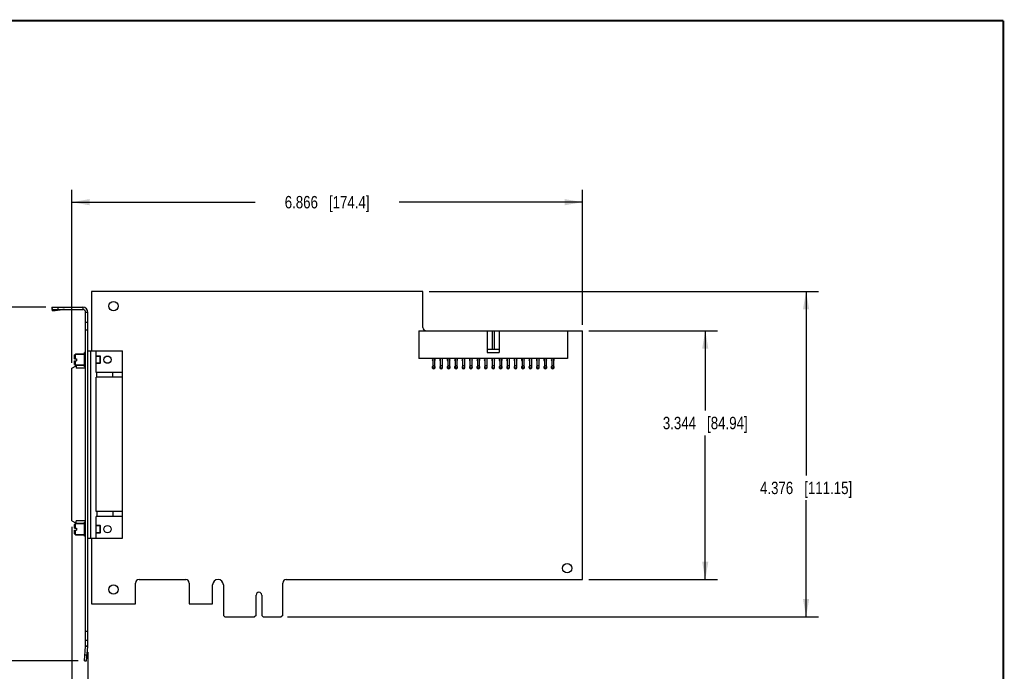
# Model space of a CAD drawing. Header units: inches. Extents: x 0.2 to 16.8, y 0.2 to 10.8.
# Tile 10 of 10: x 6.8 to 16.8, y 4.2 to 10.8. Entities that reach past the tile are written whole.
import ezdxf

# ---------------------------------------------------------------- set-up
doc = ezdxf.new("R2010")
doc.units = ezdxf.units.IN
doc.header["$LTSCALE"] = 0.935
doc.header["$MEASUREMENT"] = 0
doc.layers.get('0').update_dxf_attribs({"linetype": 'CONTINUOUS'})
doc.layers.add('02___PRT_ALL_AXES', color=7, linetype='CONTINUOUS')
doc.layers.add('DIMENSIONS', color=7, linetype='CONTINUOUS')
doc.styles.get("Standard").update_dxf_attribs({"font": 'txt', "width": 0.8})
doc.dimstyles.new('DIMSTYLE_2', dxfattribs={"dimtxt": 0.125, "dimasz": 0.18, "dimexe": 0.18, "dimexo": 0.0625, "dimgap": 0.09, "dimtad": 0, "dimtih": 1, "dimtoh": 1, "dimdec": 3, "dimlfac": 1.333333, "dimzin": 4, "dimdsep": 46, "dimtxsty": 'STANDARD', "dimblk": '_FILLED', "dimblk1": '_FILLED', "dimblk2": '_FILLED', "dimcen": 0.09, "dimadec": 0, "dimazin": 0, "dimtp": 0.001, "dimtm": 0.001, "dimtfac": 1, "dimtdec": 3, "dimtofl": 0, "dimtmove": 0, "dimatfit": 3, "dimldrblk": '_FILLED', "dimfxl": 1, "dimtolj": 1, "dimtzin": 4, "dimarcsym": 0})

# ---------------------------------------------------------------- blocks, each defined once
blk = doc.blocks.new('_FILLED')
at = {"color": 0, "linetype": 'BYBLOCK'}
blk.add_solid([(0, 0), (-1, 0.174), (-1, -0.174)], dxfattribs=at)
blk = doc.blocks.new('*D7')
at = {"layer": 'DIMENSIONS', "color": 2, "linetype": 'CONTINUOUS'}
for p, q in [((7.3571, 5.6531), (7.3571, 3.4274)), ((7.5195, 4.3907), (7.5195, 3.4274)), ((7.3571, 3.5524), (6.9971, 3.5524)), ((7.5195, 3.5524), (7.9199, 3.5524))]:
    blk.add_line(p, q, dxfattribs=at)
at = {"layer": 'DIMENSIONS', "color": 2, "linetype": 'CONTINUOUS', "xscale": 0.18, "yscale": 0.18, "zscale": 0.18}
blk.add_blockref('_FILLED', (7.3571, 3.5524), dxfattribs=at)
at = {"layer": 'DIMENSIONS', "color": 2, "linetype": 'CONTINUOUS', "xscale": 0.18, "yscale": 0.18, "zscale": 0.18, "rotation": 180}
blk.add_blockref('_FILLED', (7.5195, 3.5524), dxfattribs=at)
at = {"layer": 'DIMENSIONS', "color": 2, "linetype": 'CONTINUOUS', "insert": (7.9824, 3.6149), "char_height": 0.125, "width": 1.025, "attachment_point": 1, "line_spacing_factor": 0.9}
blk.add_mtext('.217{\\Ftxt.shx;\\W1.000000;\\H0.125000; }[5.5]', dxfattribs=at)
blk = doc.blocks.new('*D8')
at = {"layer": 'DIMENSIONS', "color": 2, "linetype": 'CONTINUOUS'}
for p, q in [((7.3571, 7.3097), (7.3571, 9.0533)), ((12.5067, 7.6914), (12.5067, 9.0533)), ((7.3571, 8.9283), (9.2069, 8.9283)), ((12.5067, 8.9283), (10.6569, 8.9283))]:
    blk.add_line(p, q, dxfattribs=at)
at = {"layer": 'DIMENSIONS', "color": 2, "linetype": 'CONTINUOUS', "xscale": 0.18, "yscale": 0.18, "zscale": 0.18, "rotation": 180}
blk.add_blockref('_FILLED', (7.3571, 8.9283), dxfattribs=at)
at = {"layer": 'DIMENSIONS', "color": 2, "linetype": 'CONTINUOUS', "xscale": 0.18, "yscale": 0.18, "zscale": 0.18}
blk.add_blockref('_FILLED', (12.5067, 8.9283), dxfattribs=at)
at = {"layer": 'DIMENSIONS', "color": 2, "linetype": 'CONTINUOUS', "insert": (9.9319, 8.9908), "char_height": 0.125, "width": 1.325, "attachment_point": 2, "line_spacing_factor": 0.9}
blk.add_mtext('6.866{\\Ftxt.shx;\\W1.000000;\\H0.125000; }[174.4]', dxfattribs=at)
blk = doc.blocks.new('*D9')
at = {"layer": 'DIMENSIONS', "color": 2, "linetype": 'CONTINUOUS'}
for p, q in [((12.5692, 7.6308), (13.8695, 7.6308)), ((13.7445, 7.6308), (13.7445, 6.8261)), ((13.7445, 5.1228), (13.7445, 6.5761)), ((12.5692, 5.1228), (13.8695, 5.1228))]:
    blk.add_line(p, q, dxfattribs=at)
at = {"layer": 'DIMENSIONS', "color": 2, "linetype": 'CONTINUOUS', "xscale": 0.18, "yscale": 0.18, "zscale": 0.18}
for p, rotation in [((13.7445, 7.6308), 90), ((13.7445, 5.1228), 270)]:
    blk.add_blockref('_FILLED', p, dxfattribs=dict(at, rotation=rotation))
at = {"layer": 'DIMENSIONS', "color": 2, "linetype": 'CONTINUOUS', "insert": (13.7445, 6.7636), "char_height": 0.125, "width": 1.325, "attachment_point": 2, "line_spacing_factor": 0.9}
blk.add_mtext('3.344{\\Ftxt.shx;\\W1.000000;\\H0.125000; }[84.94]', dxfattribs=at)
blk = doc.blocks.new('*D10')
at = {"layer": 'DIMENSIONS', "color": 2, "linetype": 'CONTINUOUS'}
for p, q in [((7.097, 7.8687), (6.0393, 7.8687)), ((6.1643, 7.8687), (6.1643, 6.3413)), ((6.1643, 4.3044), (6.1643, 6.0913)), ((7.4216, 4.3044), (6.0393, 4.3044))]:
    blk.add_line(p, q, dxfattribs=at)
at = {"layer": 'DIMENSIONS', "color": 2, "linetype": 'CONTINUOUS', "xscale": 0.18, "yscale": 0.18, "zscale": 0.18}
for p, rotation in [((6.1643, 7.8687), 90), ((6.1643, 4.3044), 270)]:
    blk.add_blockref('_FILLED', p, dxfattribs=dict(at, rotation=rotation))
at = {"layer": 'DIMENSIONS', "color": 2, "linetype": 'CONTINUOUS', "insert": (6.1643, 6.2788), "char_height": 0.125, "width": 1.425, "attachment_point": 2, "line_spacing_factor": 0.9}
blk.add_mtext('4.752{\\Ftxt.shx;\\W1.000000;\\H0.125000; }[120.71]', dxfattribs=at)
blk = doc.blocks.new('*D11')
at = {"layer": 'DIMENSIONS', "color": 2, "linetype": 'CONTINUOUS'}
for p, q in [((10.9605, 8.0283), (14.8863, 8.0283)), ((14.7613, 8.0283), (14.7613, 6.1717)), ((14.7613, 4.7463), (14.7613, 5.9217)), ((9.5325, 4.7463), (14.8863, 4.7463))]:
    blk.add_line(p, q, dxfattribs=at)
at = {"layer": 'DIMENSIONS', "color": 2, "linetype": 'CONTINUOUS', "xscale": 0.18, "yscale": 0.18, "zscale": 0.18}
for p, rotation in [((14.7613, 8.0283), 90), ((14.7613, 4.7463), 270)]:
    blk.add_blockref('_FILLED', p, dxfattribs=dict(at, rotation=rotation))
at = {"layer": 'DIMENSIONS', "color": 2, "linetype": 'CONTINUOUS', "insert": (14.7613, 6.1092), "char_height": 0.125, "width": 1.425, "attachment_point": 2, "line_spacing_factor": 0.9}
blk.add_mtext('4.376{\\Ftxt.shx;\\W1.000000;\\H0.125000; }[111.15]', dxfattribs=at)

msp = doc.modelspace()

# ---------------------------------------------------------------- linework, layer by layer
at = {"color": 7, "linetype": 'CONTINUOUS'}
for p, q in [((7.5567, 8.02828), (7.5567, 7.42845)), ((10.89795, 8.02828), (7.5567, 8.02828)), ((10.89795, 7.66603), (10.89795, 8.02828)), ((7.15759, 7.86704), (7.15849, 7.85329)), ((7.15759, 7.86704), (7.15952, 7.8526)), ((7.1614, 7.83156), (7.15849, 7.85329)), ((7.15952, 7.8462), (7.15952, 7.8687)), ((7.15952, 7.8687), (7.46702, 7.8687)), ((7.21952, 7.8462), (7.21952, 7.8687)), ((7.46702, 7.8687), (7.46702, 7.8462)), ((7.51952, 7.8162), (7.49702, 7.8162)), ((7.51952, 4.4532), (7.51952, 7.8162)), ((7.51952, 7.71345), (7.49702, 7.71345)), ((7.51952, 7.63845), (7.49702, 7.63845)), ((10.8567, 7.63078), (10.8567, 7.35328)), ((10.8567, 7.63078), (12.5067, 7.63078)), ((11.5467, 7.63078), (11.5467, 7.41328)), ((11.59733, 7.63078), (11.59733, 7.44328)), ((11.61608, 7.63078), (11.61608, 7.44328)), ((11.6667, 7.63078), (11.6667, 7.41328)), ((12.3567, 7.63078), (12.3567, 7.35328)), ((12.5067, 5.12278), (12.5067, 7.63078)), ((7.38602, 7.38787), (7.39427, 7.39612)), ((7.38602, 7.35), (7.38602, 7.38787)), ((7.38602, 7.35), (7.40327, 7.35)), ((7.39427, 7.35), (7.39427, 7.39612)), ((7.48577, 7.39612), (7.39427, 7.39612)), ((7.40327, 7.35), (7.40327, 7.32975)), ((7.51952, 7.42845), (7.86795, 7.42845)), ((7.54905, 5.54145), (7.54905, 7.42845)), ((7.6022, 7.20995), (7.6022, 7.42845)), ((7.64402, 7.37662), (7.6022, 7.37662)), ((7.64402, 7.30312), (7.64402, 7.37662)), ((7.64702, 7.37362), (7.64402, 7.37662)), ((7.64702, 7.30612), (7.64702, 7.37362)), ((7.86795, 5.54145), (7.86795, 7.42845)), ((12.3567, 7.35328), (10.8567, 7.35328)), ((10.99733, 7.35328), (10.99733, 7.2539)), ((11.01608, 7.35328), (11.01608, 7.2539)), ((11.07233, 7.35328), (11.07233, 7.2539)), ((11.09108, 7.35328), (11.09108, 7.2539)), ((11.14733, 7.35328), (11.14733, 7.2539)), ((11.16608, 7.35328), (11.16608, 7.2539)), ((11.22233, 7.35328), (11.22233, 7.2539)), ((11.24108, 7.35328), (11.24108, 7.2539)), ((11.29733, 7.35328), (11.29733, 7.2539)), ((11.31608, 7.35328), (11.31608, 7.2539)), ((11.37233, 7.35328), (11.37233, 7.2539)), ((11.39108, 7.35328), (11.39108, 7.2539)), ((11.44733, 7.35328), (11.44733, 7.2539)), ((11.46608, 7.35328), (11.46608, 7.2539)), ((11.52233, 7.35328), (11.52233, 7.2539)), ((11.54108, 7.35328), (11.54108, 7.2539)), ((11.6667, 7.44328), (11.5467, 7.44328)), ((11.5467, 7.41328), (11.6667, 7.41328)), ((11.59733, 7.35328), (11.59733, 7.2539)), ((11.61608, 7.35328), (11.61608, 7.2539)), ((11.67233, 7.35328), (11.67233, 7.2539)), ((11.69108, 7.35328), (11.69108, 7.2539)), ((11.74733, 7.35328), (11.74733, 7.2539)), ((11.76608, 7.35328), (11.76608, 7.2539)), ((11.82233, 7.35328), (11.82233, 7.2539)), ((11.84108, 7.35328), (11.84108, 7.2539)), ((11.89733, 7.35328), (11.89733, 7.2539)), ((11.91608, 7.35328), (11.91608, 7.2539)), ((11.97233, 7.35328), (11.97233, 7.2539)), ((11.99108, 7.35328), (11.99108, 7.2539)), ((12.04733, 7.35328), (12.04733, 7.2539)), ((12.06608, 7.35328), (12.06608, 7.2539)), ((12.12233, 7.35328), (12.12233, 7.2539)), ((12.14108, 7.35328), (12.14108, 7.2539)), ((12.19733, 7.35328), (12.19733, 7.2539)), ((12.21608, 7.35328), (12.21608, 7.2539)), ((7.35712, 7.2543), (7.40141, 7.27792)), ((7.35712, 5.71561), (7.35712, 7.2543)), ((7.38602, 7.29187), (7.38602, 7.32975)), ((7.38602, 7.32975), (7.40327, 7.32975)), ((7.38602, 7.29187), (7.39427, 7.28362)), ((7.39427, 7.28362), (7.39427, 7.32975)), ((7.48577, 7.28362), (7.39427, 7.28362)), ((7.40141, 7.27792), (7.40141, 7.2543)), ((7.49702, 7.2543), (7.40141, 7.2543)), ((7.64402, 7.30312), (7.6022, 7.30312)), ((7.64702, 7.30612), (7.64402, 7.30312)), ((11.01608, 7.27828), (10.99733, 7.27828)), ((11.01608, 7.2539), (10.99733, 7.2539)), ((11.09108, 7.27828), (11.07233, 7.27828)), ((11.09108, 7.2539), (11.07233, 7.2539)), ((11.16608, 7.27828), (11.14733, 7.27828)), ((11.16608, 7.2539), (11.14733, 7.2539)), ((11.24108, 7.27828), (11.22233, 7.27828)), ((11.24108, 7.2539), (11.22233, 7.2539)), ((11.31608, 7.27828), (11.29733, 7.27828)), ((11.31608, 7.2539), (11.29733, 7.2539)), ((11.39108, 7.27828), (11.37233, 7.27828)), ((11.39108, 7.2539), (11.37233, 7.2539)), ((11.46608, 7.27828), (11.44733, 7.27828)), ((11.46608, 7.2539), (11.44733, 7.2539)), ((11.54108, 7.27828), (11.52233, 7.27828)), ((11.54108, 7.2539), (11.52233, 7.2539)), ((11.61608, 7.27828), (11.59733, 7.27828)), ((11.61608, 7.2539), (11.59733, 7.2539)), ((11.69108, 7.27828), (11.67233, 7.27828)), ((11.69108, 7.2539), (11.67233, 7.2539)), ((11.76608, 7.27828), (11.74733, 7.27828)), ((11.76608, 7.2539), (11.74733, 7.2539)), ((11.84108, 7.27828), (11.82233, 7.27828)), ((11.84108, 7.2539), (11.82233, 7.2539)), ((11.91608, 7.27828), (11.89733, 7.27828)), ((11.91608, 7.2539), (11.89733, 7.2539)), ((11.99108, 7.27828), (11.97233, 7.27828)), ((11.99108, 7.2539), (11.97233, 7.2539)), ((12.06608, 7.27828), (12.04733, 7.27828)), ((12.06608, 7.2539), (12.04733, 7.2539)), ((12.14108, 7.27828), (12.12233, 7.27828)), ((12.14108, 7.2539), (12.12233, 7.2539)), ((12.21608, 7.27828), (12.19733, 7.27828)), ((12.21608, 7.2539), (12.19733, 7.2539)), ((7.86795, 7.20995), (7.6022, 7.20995)), ((7.6022, 5.8072), (7.6022, 7.16271)), ((7.86795, 7.16271), (7.6022, 7.16271)), ((7.60811, 7.16271), (7.60811, 7.20995)), ((7.77051, 7.16271), (7.77051, 7.20995)), ((7.86795, 5.8072), (7.6022, 5.8072)), ((7.6022, 5.54145), (7.6022, 5.75996)), ((7.86795, 5.75996), (7.6022, 5.75996)), ((7.60811, 5.8072), (7.60811, 5.75996)), ((7.77051, 5.8072), (7.77051, 5.75996)), ((7.35712, 5.71561), (7.40141, 5.69199)), ((7.38602, 5.67804), (7.39427, 5.68629)), ((7.38602, 5.64016), (7.38602, 5.67804)), ((7.39427, 5.64016), (7.39427, 5.68629)), ((7.48577, 5.68629), (7.39427, 5.68629)), ((7.40141, 5.69199), (7.40141, 5.71561)), ((7.49702, 5.71561), (7.40141, 5.71561)), ((7.64402, 5.66679), (7.6022, 5.66679)), ((7.64402, 5.59329), (7.64402, 5.66679)), ((7.64702, 5.66379), (7.64402, 5.66679)), ((7.64702, 5.59629), (7.64702, 5.66379)), ((7.38602, 5.64016), (7.40327, 5.64016)), ((7.38602, 5.58204), (7.38602, 5.61991)), ((7.38602, 5.61991), (7.40327, 5.61991)), ((7.38602, 5.58204), (7.39427, 5.57379)), ((7.39427, 5.57379), (7.39427, 5.61991)), ((7.48577, 5.57379), (7.39427, 5.57379)), ((7.40327, 5.64016), (7.40327, 5.61991)), ((7.64402, 5.59329), (7.6022, 5.59329)), ((7.64702, 5.59629), (7.64402, 5.59329)), ((7.51952, 5.54145), (7.86795, 5.54145)), ((7.5567, 5.54145), (7.5567, 4.87903)), ((7.99995, 4.87903), (7.99995, 5.08753)), ((8.0352, 5.12278), (8.5062, 5.12278)), ((8.54145, 5.08753), (8.54145, 4.87903)), ((8.7777, 4.87903), (8.7777, 5.06878)), ((8.8857, 5.06878), (8.8857, 4.76128)), ((9.48495, 4.76128), (9.48495, 5.08753)), ((9.5202, 5.12278), (12.5067, 5.12278)), ((9.21608, 4.76128), (9.21608, 4.9664)), ((9.27233, 4.9664), (9.27233, 4.76128)), ((7.5567, 4.87903), (7.99995, 4.87903)), ((8.54145, 4.87903), (8.7777, 4.87903)), ((8.9007, 4.74628), (8.8857, 4.76128)), ((8.9007, 4.74628), (9.20108, 4.74628)), ((9.21608, 4.76128), (9.20108, 4.74628)), ((9.28733, 4.74628), (9.27233, 4.76128)), ((9.28733, 4.74628), (9.46995, 4.74628)), ((9.48495, 4.76128), (9.46995, 4.74628)), ((7.51952, 4.59953), (7.49702, 4.59953)), ((7.51952, 4.5087), (7.49702, 4.5087)), ((7.49692, 4.45092), (7.51934, 4.44896)), ((7.49702, 4.4532), (7.51952, 4.4532)), ((7.50652, 4.30243), (7.51934, 4.44896)), ((7.4841, 4.30439), (7.50652, 4.30243)), ((7.48933, 4.36416), (7.51175, 4.3622))]:
    msp.add_line(p, q, dxfattribs=at)
at = {"color": 3, "linetype": 'CONTINUOUS'}
for p, q in [((7.15952, 7.8462), (7.46702, 7.8462)), ((7.1605, 7.84531), (7.1614, 7.83156)), ((7.1605, 7.84531), (7.26675, 7.84531)), ((7.1614, 7.83156), (7.26675, 7.84531)), ((7.49702, 4.4532), (7.49702, 7.8162)), ((7.4841, 4.30439), (7.49692, 4.45092))]:
    msp.add_line(p, q, dxfattribs=at)
at = {"color": 7, "linetype": 'CONTINUOUS', "const_width": 0.02}
for points in [[(16.75, 10.75859), (0.25, 10.75859)], [(16.75, 0.25859), (16.75, 10.75859)]]:
    msp.add_lwpolyline(points, dxfattribs=at)
at = {"color": 7, "linetype": 'CONTINUOUS'}
for centre in [(7.7178, 7.33995), (7.7178, 5.62995)]:
    msp.add_circle(centre, 0.03691, dxfattribs=at)
at = {"color": 3, "linetype": 'CONTINUOUS'}
for centre, radius, start, end in [((7.28332, 7.69229), 0.15392, 90.019212, 96.179905), ((7.46702, 7.8162), 0.03, 0, 90), ((7.47077, 4.4532), 0.02625, 355, 360)]:
    msp.add_arc(centre, radius, start, end, dxfattribs=at)
at = {"color": 7, "linetype": 'CONTINUOUS'}
for centre, radius, start, end in [((7.46702, 7.8162), 0.0525, 0, 90), ((10.9332, 7.66603), 0.03525, 180, 270), ((8.0352, 5.08753), 0.03525, 90, 180), ((8.5062, 5.08753), 0.03525, 0, 90), ((8.8317, 5.06878), 0.054, 0, 180), ((9.5202, 5.08753), 0.03525, 90, 180), ((9.2442, 4.9664), 0.02813, 0, 180), ((7.47077, 4.4532), 0.04875, 355, 360)]:
    msp.add_arc(centre, radius, start, end, dxfattribs=at)
msp.add_open_spline([(7.15952, 7.8687), (7.15935, 7.8687), (7.15898, 7.86862), (7.15848, 7.86828), (7.158, 7.86774), (7.15772, 7.86729), (7.15759, 7.86704)], degree=3, knots=[0, 0, 0, 0, 0.192214, 0.4119045, 0.6777065, 1, 1, 1, 1], dxfattribs=at)
at = {"color": 3, "linetype": 'CONTINUOUS'}
msp.add_open_spline([(7.15952, 7.8462), (7.1596, 7.8462), (7.15978, 7.84616), (7.16002, 7.84597), (7.16027, 7.84568), (7.16042, 7.84544), (7.1605, 7.84531)], degree=3, knots=[0, 0, 0, 0, 0.1759842, 0.3887406, 0.6599718, 1, 1, 1, 1], dxfattribs=at)
at = {"layer": '02___PRT_ALL_AXES', "color": 7, "linetype": 'CONTINUOUS'}
for p, q in [((7.39427, 7.39612), (7.48577, 7.39612)), ((7.48577, 7.26862), (7.48577, 7.41112)), ((7.49702, 7.41112), (7.48577, 7.41112)), ((7.6022, 7.37662), (7.64402, 7.37662)), ((7.39427, 7.28362), (7.48577, 7.28362)), ((7.49702, 7.26862), (7.48577, 7.26862)), ((7.6022, 7.30312), (7.64402, 7.30312)), ((7.39427, 5.68629), (7.48577, 5.68629)), ((7.48577, 5.55879), (7.48577, 5.70129)), ((7.49702, 5.70129), (7.48577, 5.70129)), ((7.6022, 5.66679), (7.64402, 5.66679)), ((7.39427, 5.57379), (7.48577, 5.57379)), ((7.6022, 5.59329), (7.64402, 5.59329)), ((7.49702, 5.55879), (7.48577, 5.55879))]:
    msp.add_line(p, q, dxfattribs=at)
for centre in [(7.77795, 7.88053), (12.3522, 5.23678), (7.77795, 5.02228)]:
    msp.add_circle(centre, 0.04688, dxfattribs=at)
for centre, start, end in [((11.0067, 7.33828), 128.571429, 231.293198), ((11.0067, 7.33828), 308.706802, 51.293198), ((11.0817, 7.33828), 128.571429, 231.293198), ((11.0817, 7.33828), 308.706802, 51.293198), ((11.1567, 7.33828), 128.571429, 231.293198), ((11.1567, 7.33828), 308.706802, 51.293198), ((11.2317, 7.33828), 128.571429, 231.293198), ((11.2317, 7.33828), 308.706802, 51.293198), ((11.3067, 7.33828), 128.571429, 231.293198), ((11.3067, 7.33828), 308.706802, 51.293198), ((11.3817, 7.33828), 128.571429, 231.293198), ((11.3817, 7.33828), 308.706802, 51.293198), ((11.4567, 7.33828), 128.571429, 231.293198), ((11.4567, 7.33828), 308.706802, 51.293198), ((11.5317, 7.33828), 128.571429, 231.293198), ((11.5317, 7.33828), 308.706802, 51.293198), ((11.6067, 7.33828), 128.571429, 231.293198), ((11.6067, 7.33828), 308.706802, 51.293198), ((11.6817, 7.33828), 128.571429, 231.293198), ((11.6817, 7.33828), 308.706802, 51.293198), ((11.7567, 7.33828), 128.571429, 231.293198), ((11.7567, 7.33828), 308.706802, 51.293198), ((11.8317, 7.33828), 128.571429, 231.293198), ((11.8317, 7.33828), 308.706802, 51.293198), ((11.9067, 7.33828), 128.571429, 231.293198), ((11.9067, 7.33828), 308.706802, 51.293198), ((11.9817, 7.33828), 128.571429, 231.293198), ((11.9817, 7.33828), 308.706802, 51.293198), ((12.0567, 7.33828), 128.571429, 231.293198), ((12.0567, 7.33828), 308.706802, 51.293198), ((12.1317, 7.33828), 128.571429, 231.293198), ((12.1317, 7.33828), 308.706802, 51.293198), ((12.2067, 7.33828), 128.571429, 231.293198), ((12.2067, 7.33828), 308.706802, 51.293198), ((11.0067, 7.26328), 128.571429, 51.293198), ((11.0817, 7.26328), 128.571429, 51.293198), ((11.1567, 7.26328), 128.571429, 51.293198), ((11.2317, 7.26328), 128.571429, 51.293198), ((11.3067, 7.26328), 128.571429, 51.293198), ((11.3817, 7.26328), 128.571429, 51.293198), ((11.4567, 7.26328), 128.571429, 51.293198), ((11.5317, 7.26328), 128.571429, 51.293198), ((11.6067, 7.26328), 128.571429, 51.293198), ((11.6817, 7.26328), 128.571429, 51.293198), ((11.7567, 7.26328), 128.571429, 51.293198), ((11.8317, 7.26328), 128.571429, 51.293198), ((11.9067, 7.26328), 128.571429, 51.293198), ((11.9817, 7.26328), 128.571429, 51.293198), ((12.0567, 7.26328), 128.571429, 51.293198), ((12.1317, 7.26328), 128.571429, 51.293198), ((12.2067, 7.26328), 128.571429, 51.293198)]:
    msp.add_arc(centre, 0.015, start, end, dxfattribs=at)

# ---------------------------------------------------------------- dimensions: what is measured, and where the dimension line sits
at = {"layer": 'DIMENSIONS', "color": 2, "linetype": 'CONTINUOUS'}
for base, p1, p2, picture, middle in [((12.5067, 8.92828), (7.35712, 7.30969), (12.5067, 7.69139), '*D8', (9.78191, 8.92828)), ((7.51952, 3.55243), (7.35712, 5.65311), (7.51952, 4.3907), '*D7', (8.49488, 3.55243))]:
    dim = msp.add_linear_dim(base=base, p1=p1, p2=p2, dimstyle='DIMSTYLE_2', dxfattribs=at)
    dim.commit()
    dim.dimension.update_dxf_attribs({"geometry": picture, "text_midpoint": middle, "dimtype": 160})
for base, p1, p2, angle, picture, middle in [((14.76127, 4.74628), (10.96045, 8.02828), (9.53245, 4.74628), 270, '*D11', (14.61127, 6.04671)), ((6.16432, 4.30439), (7.09702, 7.8687), (7.4216, 4.30439), 270, '*D10', (6.01432, 6.21629)), ((13.74452, 7.63078), (12.5692, 5.12278), (12.5692, 7.63078), 90, '*D9', (13.59452, 6.70113))]:
    dim = msp.add_linear_dim(base=base, p1=p1, p2=p2, angle=angle, dimstyle='DIMSTYLE_2', dxfattribs=at)
    dim.commit()
    dim.dimension.update_dxf_attribs({"geometry": picture, "text_midpoint": middle, "dimtype": 160})

doc.saveas('drawing.dxf')
